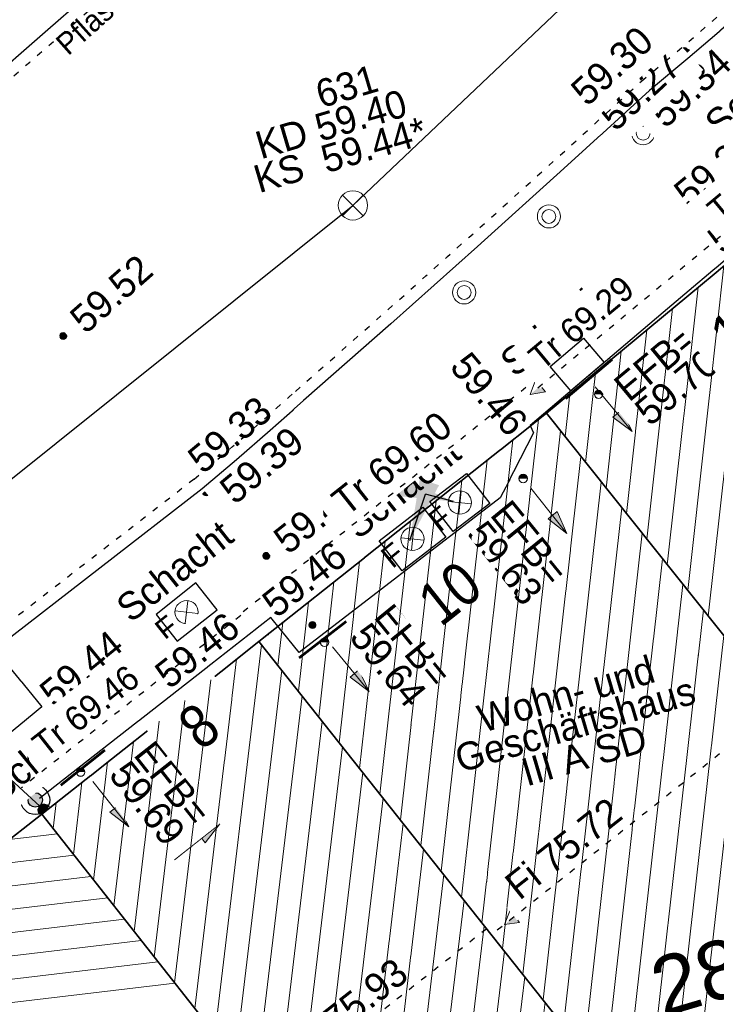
# Model space of a CAD drawing. Header units: metres. Extents: x 32365810 to 32367010, y 5620411 to 5622366.
# Tile 81 of 198: x 32366179 to 32366190, y 5622073 to 5622089. Entities that reach past the tile are written whole.
import ezdxf
from ezdxf import colors
from ezdxf.entities.mleader import LeaderData, LeaderLine
from ezdxf.math import Vec2, Vec3

# ---------------------------------------------------------------- set-up
doc = ezdxf.new("R2010")
doc.units = ezdxf.units.M
for name, pattern in [('1000.100', [0]), ('1000.104', [0.225, 0.075, -0.15]), ('1000.106', [0]), ('1000.196', [0.225, 0.075, -0.15]), ('1000.300', [0]), ('1000.325', [0]), ('1600.1047', [0]), ('1600.2028', [0]), ('1600.2505', [0])]:
    doc.linetypes.add(name, pattern=pattern)
doc.layers.get('0').update_dxf_attribs({"color": 1, "linetype": 'CONTINUOUS'})
for name, color, linetype in [('Beschriftung Kanalbestand (AMT 66)', 7, 'CONTINUOUS'), ('Beschriftung Topographie', 7, 'CONTINUOUS'), ('EFB-_ Dachhöhen Bestandsgebäude (NHN)', 7, 'CONTINUOUS'), ('Fahrbahnmarkierung', 7, 'CONTINUOUS'), ('Flurstücke_Grenzpunkte', 11, 'CONTINUOUS'), ('Gebäude', 31, 'CONTINUOUS'), ('Höhen_ gemessen (NHN)', 7, 'CONTINUOUS'), ('Höhentexte_ gemessen (NHN)', 7, 'CONTINUOUS'), ('Lagebezeichnungen', 12, 'CONTINUOUS'), ('Leitungen Kanalbestand (AMT 66)', 7, 'CONTINUOUS'), ('Stromversorgung', 7, 'CONTINUOUS'), ('Symbole Topographie', 7, 'CONTINUOUS'), ('Topgraphie_ weitere örtliche Aufnahme', 7, 'CONTINUOUS'), ('Topographie_ örtl. Aufnahme', 7, 'CONTINUOUS'), ('weitere Entwässerungsleitungen', 7, 'CONTINUOUS')]:
    doc.layers.add(name, color=color, linetype=linetype)
doc.styles.add('Arial', font='Arial.ttf')
doc.styles.add('Beschriftung Topographie_ blau', font='Century Gothic.ttf')
doc.styles.add('Dachhöhe NHN_ Bestand_ gemessen', font='Century Gothic.ttf')
doc.styles.add('Dachhöhe NHN_ Bestand_ gemessen_ schwarz', font='Century Gothic.ttf')
doc.styles.add('Flurstücksnummer - K 10 700', font='Arial.ttf')
doc.styles.add('Hausnummern NRW', font='Arial.ttf', dxfattribs={"width": 0.85})
doc.styles.add('Höhe NHN_ gemessen_ schwarz', font='Century Gothic.ttf')
doc.styles.add('Kanal_ Höhe_ NHN (Deckel_Sohle)_ lila', font='Century Gothic.ttf')

# ---------------------------------------------------------------- blocks, each defined once
blk = doc.blocks.new('Regenfallrohr')
at = {"lineweight": -2}
blk.add_hatch(color=0, dxfattribs=at).paths.add_polyline_path([(0.25, 0), (0.241481, -0.064705), (0.216506, -0.125), (0.176777, -0.176777), (0.125, -0.216506), (0.064705, -0.241481), (0, -0.25), (-0.064705, -0.241481), (-0.125, -0.216506), (-0.176777, -0.176777), (-0.216506, -0.125), (-0.241481, -0.064705), (-0.25, 0), (-0.241481, 0.064705), (-0.216506, 0.125), (-0.176777, 0.176777), (-0.125, 0.216506), (-0.064705, 0.241481), (0, 0.25), (0.064705, 0.241481), (0.125, 0.216506), (0.176777, 0.176777), (0.216506, 0.125), (0.241481, 0.064705)], flags=0)
at = {"color": 0, "lineweight": -2}
for radius in [0.5, 0.25]:
    blk.add_circle((0, 0), radius, dxfattribs=at)
blk = doc.blocks.new('S1000.360')
at = {"lineweight": -2}
blk.add_hatch(color=0, dxfattribs=at).paths.add_polyline_path([(0, 0.25), (0.05, 0.05), (-0.05, 0.05)], flags=0)
at = {"color": 0, "lineweight": -2}
for p, q in [((-0.05, 0.05), (0, 0.25)), ((0, 0.25), (0.05, 0.05)), ((0, 0.25), (0, -0.25)), ((0.05, 0.05), (-0.05, 0.05))]:
    blk.add_line(p, q, dxfattribs=at)
blk = doc.blocks.new('S1000.451')
at = {"color": 0, "lineweight": -2}
for radius in [0.5, 0.3]:
    blk.add_circle((0, 0), radius, dxfattribs=at)
blk = doc.blocks.new('S1000.474')
at = {"lineweight": -2}
blk.add_hatch(color=0, dxfattribs=at).paths.add_polyline_path([(-0.125, 0), (-0.120741, 0.032352), (-0.108253, 0.0625), (-0.088388, 0.088388), (-0.0625, 0.108253), (-0.032352, 0.120741), (0, 0.125), (0.032352, 0.120741), (0.0625, 0.108253), (0.088388, 0.088388), (0.108253, 0.0625), (0.120741, 0.032352), (0.125, 0), (0, 0)], flags=0)
at = {"color": 0, "lineweight": -2}
for p, q in [((-0.125, 0), (0, 0)), ((0, 0), (0.125, 0))]:
    blk.add_line(p, q, dxfattribs=at)
blk.add_arc((0, 0), 0.125, 0, 180, dxfattribs=at)
for p in [(-0.125, 0), (0, 0), (0.125, 0)]:
    blk.add_point(p, dxfattribs=at)
blk = doc.blocks.new('S1000.364', base_point=(0.25, 0))
at = {"color": 0, "lineweight": -2}
for p, q in [((0.075, 0.175), (0.425, -0.175)), ((0.425, 0.175), (0.075, -0.175))]:
    blk.add_line(p, q, dxfattribs=at)
blk.add_circle((0.25, 0), 0.25, dxfattribs=at)
at = {"color": 0, "lineweight": -2, "insert": (-0.5, -0.235), "char_height": 0.47, "attachment_point": 7, "line_spacing_factor": 0.69, "style": 'Arial'}
blk.add_mtext('F', dxfattribs=at)
blk = doc.blocks.new('S1000.345')
at = {"color": 0, "lineweight": -2}
for p, q in [((-0.353554, 0.353554), (0.353554, -0.353554)), ((-0.353554, -0.353554), (0.353554, 0.353554))]:
    blk.add_line(p, q, dxfattribs=at)
blk.add_circle((0, 0), 0.5, dxfattribs=at)
blk = doc.blocks.new('S1000.15')
at = {"color": 0, "lineweight": -2}
for p, q in [((-0.5, 0.05), (-0.485, 0.1)), ((0.495, 0.05), (-0.5, 0.05)), ((-0.5, -0.05), (-0.5, 0)), ((-0.5, 0), (0.5, 0)), ((-0.485, 0.1), (0.49, 0.1)), ((-0.475, 0.15), (-0.455, 0.2)), ((0.475, 0.15), (-0.475, 0.15)), ((-0.455, 0.2), (0.455, 0.2)), ((-0.43, 0.25), (-0.4, 0.3)), ((0.43, 0.25), (-0.43, 0.25)), ((-0.4, 0.3), (0.395, 0.3)), ((-0.355, 0.35), (-0.295, 0.4)), ((0.36, 0.35), (-0.355, 0.35)), ((-0.295, 0.4), (0.3, 0.4)), ((0.22, 0.45), (-0.215, 0.45)), ((0.3, 0.4), (0.22, 0.45)), ((0.395, 0.3), (0.36, 0.35)), ((0.455, 0.2), (0.43, 0.25)), ((0.49, 0.1), (0.475, 0.15)), ((0.5, 0), (0.495, 0.05)), ((0.495, -0.05), (-0.5, -0.05)), ((-0.475, -0.15), (-0.49, -0.1)), ((-0.49, -0.1), (0.485, -0.1)), ((0.475, -0.15), (-0.475, -0.15)), ((-0.43, -0.25), (-0.455, -0.2)), ((-0.455, -0.2), (0.46, -0.2)), ((0.425, -0.25), (-0.43, -0.25)), ((-0.355, -0.35), (-0.4, -0.3)), ((-0.4, -0.3), (0.395, -0.3)), ((0.345, -0.35), (-0.355, -0.35)), ((-0.205, -0.45), (-0.29, -0.4)), ((-0.29, -0.4), (0.285, -0.4)), ((0.2, -0.45), (-0.205, -0.45)), ((0.285, -0.4), (0.345, -0.35)), ((0.395, -0.3), (0.425, -0.25)), ((0.46, -0.2), (0.475, -0.15)), ((0.485, -0.1), (0.495, -0.05))]:
    blk.add_line(p, q, dxfattribs=at)
blk.add_circle((0, 0), 0.5, dxfattribs=at)
blk = doc.blocks.new('S1000.400')
at = {"lineweight": -2}
blk.add_hatch(color=0, dxfattribs=at).paths.add_polyline_path([(-0.49, 0), (0.49, 0), (0.479292, -0.101877), (0.447637, -0.199301), (0.396418, -0.288015), (0.327874, -0.364141), (0.245, -0.424352), (0.151418, -0.466018), (0.051219, -0.487316), (-0.051219, -0.487316), (-0.151418, -0.466018), (-0.245, -0.424352), (-0.327874, -0.364141), (-0.396418, -0.288015), (-0.447637, -0.199301), (-0.479292, -0.101877)], flags=0)
at = {"color": 0, "lineweight": -2}
blk.add_circle((0, 0), 0.5, dxfattribs=at)
for start, end in [(0, 180), (180, 0)]:
    blk.add_arc((0, 0), 0.49, start, end, dxfattribs=at)
blk = doc.blocks.new('S1000.114', base_point=(0, 0.366025))
at = {"lineweight": -2}
blk.add_hatch(color=0, dxfattribs=at).paths.add_polyline_path([(-0.5, -0.5), (0, 0.366026), (0, -0.5)], flags=0)
at = {"color": 0, "lineweight": -2}
for p, q in [((0, 0.366026), (-0.5, -0.5)), ((0.5, -0.5), (0, 0.366026)), ((-0.5, -0.5), (0, -0.5)), ((0, -0.5), (0.5, -0.5))]:
    blk.add_line(p, q, dxfattribs=at)
blk = doc.blocks.new('O784')
at = {"layer": 'Flurstücke_Grenzpunkte', "color": 7, "linetype": '1600.2028', "lineweight": 35}
for p, q in [((32366187.241, 5622082.515), (32366182.581, 5622078.818)), ((32366194.727, 5622073.135), (32366187.241, 5622082.515)), ((32366182.581, 5622078.818), (32366190.03, 5622069.422))]:
    blk.add_line(p, q, dxfattribs=at)
at = {"layer": 'Flurstücke_Grenzpunkte', "color": 7, "lineweight": 18, "insert": (32366190.188683, 5622073.025188), "char_height": 0.95, "attachment_point": 8, "rotation": 16.5124674, "line_spacing_factor": 0.69, "style": 'Flurstücksnummer - K 10 700', "bg_fill": 2}
blk.add_mtext('285', dxfattribs=at)
blk = doc.blocks.new('O1125')
at = {"layer": 'Flurstücke_Grenzpunkte', "color": 7, "linetype": '1600.2028', "lineweight": 35}
for p, q in [((32366179.062, 5622076.018), (32366174.57, 5622072.494)), ((32366190.222, 5622061.86), (32366179.062, 5622076.018))]:
    blk.add_line(p, q, dxfattribs=at)
blk = doc.blocks.new('O1248')
at = {"layer": 'Flurstücke_Grenzpunkte', "color": 7, "linetype": '1600.2028', "lineweight": 35}
for p, q in [((32366182.581, 5622078.818), (32366180.091, 5622076.826)), ((32366182.581, 5622078.818), (32366190.03, 5622069.422)), ((32366180.091, 5622076.826), (32366179.062, 5622076.018)), ((32366190.222, 5622061.86), (32366179.062, 5622076.018))]:
    blk.add_line(p, q, dxfattribs=at)
blk = doc.blocks.new('O1474')
at = {"layer": 'Flurstücke_Grenzpunkte', "color": 7, "linetype": '1600.2028', "lineweight": 35}
for p in [(32366192.279, 5622086.7), (32366194.727, 5622073.135)]:
    blk.add_line(p, (32366187.241, 5622082.515), dxfattribs=at)
blk = doc.blocks.new('O1587')
at = {"layer": 'Flurstücke_Grenzpunkte', "color": 7, "linetype": '1600.2028', "lineweight": 35}
for p, q in [((32366192.279, 5622086.7), (32366187.241, 5622082.515)), ((32366187.241, 5622082.515), (32366182.581, 5622078.818)), ((32366182.581, 5622078.818), (32366180.091, 5622076.826)), ((32366180.091, 5622076.826), (32366179.062, 5622076.018)), ((32366179.062, 5622076.018), (32366174.57, 5622072.494))]:
    blk.add_line(p, q, dxfattribs=at)
blk = doc.blocks.new('O2064')
at = {"layer": 'Gebäude', "color": 7, "linetype": '1600.2505', "lineweight": 18}
for p, q in [((32366182.581, 5622078.818), (32366180.091, 5622076.826)), ((32366190.03, 5622069.422), (32366182.581, 5622078.818)), ((32366180.091, 5622076.826), (32366179.062, 5622076.018)), ((32366179.062, 5622076.018), (32366186.493, 5622066.57)), ((32366186.493, 5622066.57), (32366190.03, 5622069.422))]:
    blk.add_line(p, q, dxfattribs=at)
at = {"layer": 'Lagebezeichnungen', "color": 7, "lineweight": 18, "insert": (32366181.833886, 5622077.166512), "char_height": 0.7, "attachment_point": 8, "rotation": 38.6598798, "line_spacing_factor": 0.69, "style": 'Hausnummern NRW', "bg_fill": 2}
blk.add_mtext('8', dxfattribs=at)
blk = doc.blocks.new('O2655')
at = {"layer": 'Gebäude', "color": 7, "linetype": '1600.2505', "lineweight": 18}
for q in [(32366174.57, 5622072.494), (32366186.493, 5622066.57)]:
    blk.add_line((32366179.062, 5622076.018), q, dxfattribs=at)
blk = doc.blocks.new('O2734')
at = {"layer": 'Gebäude', "color": 7, "linetype": '1600.2505', "lineweight": 18}
for p, q in [((32366192.279, 5622086.7), (32366187.241, 5622082.515)), ((32366199.805, 5622077.293), (32366192.279, 5622086.7)), ((32366187.241, 5622082.515), (32366194.727, 5622073.135)), ((32366199.805, 5622077.293), (32366197.212, 5622075.17)), ((32366197.212, 5622075.17), (32366194.727, 5622073.135))]:
    blk.add_line(p, q, dxfattribs=at)
at = {"layer": 'Lagebezeichnungen', "color": 7, "lineweight": 18, "insert": (32366190.629971, 5622083.676363), "char_height": 0.7, "attachment_point": 8, "rotation": 39.6808668, "line_spacing_factor": 0.69, "style": 'Hausnummern NRW', "bg_fill": 2}
blk.add_mtext('12', dxfattribs=at)
blk = doc.blocks.new('O3047')
at = {"layer": 'Gebäude', "color": 7, "linetype": '1600.2505', "lineweight": 18}
for p, q in [((32366187.241, 5622082.515), (32366182.581, 5622078.818)), ((32366187.241, 5622082.515), (32366194.727, 5622073.135)), ((32366190.03, 5622069.422), (32366182.581, 5622078.818)), ((32366194.727, 5622073.135), (32366190.03, 5622069.422))]:
    blk.add_line(p, q, dxfattribs=at)
at = {"layer": 'Lagebezeichnungen', "color": 7, "lineweight": 18, "insert": (32366185.89796, 5622079.318814), "char_height": 0.7, "attachment_point": 8, "rotation": 38.4181374, "line_spacing_factor": 0.69, "style": 'Hausnummern NRW', "bg_fill": 2}
blk.add_mtext('10', dxfattribs=at)
blk = doc.blocks.new('*X1048')
at = {"color": 253, "linetype": '1600.1047', "lineweight": 18, "true_color": 0xb2b2b2}
for p, q in [((32366181.869827, 5622072.448043), (32366182.624459, 5622078.763181)), ((32366181.541971, 5622072.86489), (32366182.218708, 5622078.528167)), ((32366182.197684, 5622072.031196), (32366182.952658, 5622078.349199)), ((32366181.214114, 5622073.281736), (32366181.80112, 5622078.194096)), ((32366180.886258, 5622073.698583), (32366181.383533, 5622077.860026)), ((32366182.52554, 5622071.614349), (32366183.280857, 5622077.935216)), ((32366180.558401, 5622074.11543), (32366180.965945, 5622077.525956)), ((32366182.853397, 5622071.197503), (32366183.609056, 5622077.521234)), ((32366180.230545, 5622074.532276), (32366180.548357, 5622077.191886)), ((32366183.181253, 5622070.780656), (32366183.937254, 5622077.107252)), ((32366179.902688, 5622074.949123), (32366180.130769, 5622076.857815)), ((32366183.50911, 5622070.363809), (32366184.265453, 5622076.693269)), ((32366179.574832, 5622075.36597), (32366179.713917, 5622076.529904)), ((32366183.836966, 5622069.946963), (32366184.593652, 5622076.279287)), ((32366179.246976, 5622075.782816), (32366179.297143, 5622076.202641)), ((32366184.164822, 5622069.530116), (32366184.92185, 5622075.865304)), ((32366184.492679, 5622069.113269), (32366185.250049, 5622075.451322)), ((32366184.820535, 5622068.696423), (32366185.578248, 5622075.037339)), ((32366185.148392, 5622068.279576), (32366185.906447, 5622074.623357)), ((32366185.476248, 5622067.862729), (32366186.234645, 5622074.209374)), ((32366185.804105, 5622067.445882), (32366186.562844, 5622073.795392)), ((32366186.131961, 5622067.029036), (32366186.891043, 5622073.38141)), ((32366186.459818, 5622066.612189), (32366187.219242, 5622072.967427)), ((32366186.868638, 5622066.872889), (32366187.54744, 5622072.553445)), ((32366187.286576, 5622067.209886), (32366187.875639, 5622072.139462)), ((32366187.704513, 5622067.546883), (32366188.203838, 5622071.72548)), ((32366188.122451, 5622067.88388), (32366188.532036, 5622071.311497)), ((32366188.540388, 5622068.220877), (32366188.860235, 5622070.897515)), ((32366188.958326, 5622068.557874), (32366189.188434, 5622070.483532)), ((32366189.376263, 5622068.894871), (32366189.516633, 5622070.06955)), ((32366189.794201, 5622069.231867), (32366189.844831, 5622069.655568))]:
    blk.add_line(p, q, dxfattribs=at)
blk = doc.blocks.new('*X1231')
at = {"color": 253, "linetype": '1600.1047', "lineweight": 18, "true_color": 0xb2b2b2}
for p, q in [((32366178.534153, 5622075.603901), (32366179.315388, 5622075.695834)), ((32366177.967909, 5622075.159679), (32366179.587209, 5622075.350234)), ((32366177.401666, 5622074.715458), (32366179.859029, 5622075.004633)), ((32366176.835422, 5622074.271237), (32366180.130849, 5622074.659033)), ((32366176.269178, 5622073.827015), (32366180.402669, 5622074.313432)), ((32366175.702935, 5622073.382794), (32366180.67449, 5622073.967832)), ((32366175.136691, 5622072.938572), (32366180.94631, 5622073.622231)), ((32366174.570447, 5622072.494351), (32366181.21813, 5622073.27663))]:
    blk.add_line(p, q, dxfattribs=at)
blk = doc.blocks.new('*X1254')
at = {"color": 253, "linetype": '1600.1047', "lineweight": 18, "true_color": 0xb2b2b2}
for p, q in [((32366191.18842, 5622077.568861), (32366192.194981, 5622086.630207)), ((32366191.519626, 5622077.153857), (32366192.543338, 5622086.369595)), ((32366190.857213, 5622077.983865), (32366191.779319, 5622086.284922)), ((32366190.526006, 5622078.398869), (32366191.363658, 5622085.939637)), ((32366191.850833, 5622076.738853), (32366192.874644, 5622085.955484)), ((32366190.1948, 5622078.813872), (32366190.947996, 5622085.594352)), ((32366192.18204, 5622076.32385), (32366193.20595, 5622085.541374)), ((32366189.863593, 5622079.228876), (32366190.532334, 5622085.249068)), ((32366192.513246, 5622075.908846), (32366193.537256, 5622085.127264)), ((32366189.532386, 5622079.64388), (32366190.116672, 5622084.903783)), ((32366192.844453, 5622075.493842), (32366193.868562, 5622084.713153)), ((32366189.20118, 5622080.058884), (32366189.70101, 5622084.558498)), ((32366193.17566, 5622075.078838), (32366194.199868, 5622084.299043)), ((32366188.869973, 5622080.473888), (32366189.285348, 5622084.213213)), ((32366188.538766, 5622080.888892), (32366188.869687, 5622083.867928)), ((32366193.506866, 5622074.663834), (32366194.531174, 5622083.884932)), ((32366188.20756, 5622081.303895), (32366188.454025, 5622083.522644)), ((32366193.838073, 5622074.24883), (32366194.86248, 5622083.470822)), ((32366187.876353, 5622081.718899), (32366188.038363, 5622083.177359)), ((32366194.16928, 5622073.833827), (32366195.193786, 5622083.056712)), ((32366187.545146, 5622082.133903), (32366187.622701, 5622082.832074)), ((32366194.500486, 5622073.418823), (32366195.525091, 5622082.642601)), ((32366194.8582, 5622073.242442), (32366195.856397, 5622082.228491)), ((32366195.273264, 5622073.582343), (32366196.187703, 5622081.81438)), ((32366195.688328, 5622073.922244), (32366196.519009, 5622081.40027)), ((32366196.103391, 5622074.262146), (32366196.850315, 5622080.98616)), ((32366196.518455, 5622074.602047), (32366197.181621, 5622080.572049)), ((32366196.933519, 5622074.941948), (32366197.512927, 5622080.157939)), ((32366197.34858, 5622075.281824), (32366197.844233, 5622079.743829)), ((32366197.763635, 5622075.621647), (32366198.175539, 5622079.329718)), ((32366198.17869, 5622075.961471), (32366198.506845, 5622078.915608)), ((32366198.593746, 5622076.301294), (32366198.838151, 5622078.501497)), ((32366199.008801, 5622076.641118), (32366199.169457, 5622078.087387)), ((32366199.423856, 5622076.980941), (32366199.500763, 5622077.673277))]:
    blk.add_line(p, q, dxfattribs=at)
blk = doc.blocks.new('*X1347')
at = {"color": 253, "linetype": '1600.1047', "lineweight": 18, "true_color": 0xb2b2b2}
for p, q in [((32366186.196782, 5622074.257135), (32366187.112666, 5622082.413187)), ((32366186.527319, 5622073.840202), (32366187.469329, 5622082.228903)), ((32366185.866244, 5622074.674067), (32366186.698403, 5622082.084532)), ((32366185.535707, 5622075.091), (32366186.284139, 5622081.755877)), ((32366186.857857, 5622073.42327), (32366187.800139, 5622081.814396)), ((32366185.205169, 5622075.507932), (32366185.869876, 5622081.427222)), ((32366187.188394, 5622073.006337), (32366188.130949, 5622081.399889)), ((32366184.874632, 5622075.924865), (32366185.455613, 5622081.098567)), ((32366187.518932, 5622072.589405), (32366188.461759, 5622080.985382)), ((32366184.544094, 5622076.341798), (32366185.04135, 5622080.769913)), ((32366187.849469, 5622072.172472), (32366188.792569, 5622080.570876)), ((32366184.213557, 5622076.75873), (32366184.627086, 5622080.441258)), ((32366183.883019, 5622077.175663), (32366184.212823, 5622080.112603)), ((32366188.180007, 5622071.755539), (32366189.123379, 5622080.156369)), ((32366183.552481, 5622077.592595), (32366183.79856, 5622079.783948)), ((32366188.510544, 5622071.338607), (32366189.454189, 5622079.741862)), ((32366183.221944, 5622078.009528), (32366183.384296, 5622079.455293)), ((32366188.841082, 5622070.921674), (32366189.784999, 5622079.327356)), ((32366182.891406, 5622078.42646), (32366182.970033, 5622079.126638)), ((32366189.171619, 5622070.504742), (32366190.115808, 5622078.912849)), ((32366189.502157, 5622070.087809), (32366190.446618, 5622078.498342)), ((32366189.832695, 5622069.670877), (32366190.777428, 5622078.083835)), ((32366190.196922, 5622069.553952), (32366191.108238, 5622077.669329)), ((32366190.61104, 5622069.881315), (32366191.439048, 5622077.254822)), ((32366191.025158, 5622070.208677), (32366191.769858, 5622076.840315)), ((32366191.439276, 5622070.536039), (32366192.100668, 5622076.425809)), ((32366191.853394, 5622070.863402), (32366192.431478, 5622076.011302)), ((32366192.267512, 5622071.190764), (32366192.762288, 5622075.596795)), ((32366192.681631, 5622071.518126), (32366193.093098, 5622075.182288)), ((32366193.095749, 5622071.845488), (32366193.423908, 5622074.767782)), ((32366193.509867, 5622072.172851), (32366193.754718, 5622074.353275)), ((32366193.923985, 5622072.500213), (32366194.085528, 5622073.938768)), ((32366194.338103, 5622072.827575), (32366194.416338, 5622073.524262))]:
    blk.add_line(p, q, dxfattribs=at)

msp = doc.modelspace()

# ---------------------------------------------------------------- linework, layer by layer
at = {"layer": 'EFB-_ Dachhöhen Bestandsgebäude (NHN)', "color": 7, "true_color": 0xffffff}
msp.add_point((32366186.791782, 5622082.765502, 69.494), dxfattribs=at)
at = {"layer": 'Fahrbahnmarkierung', "color": 7, "true_color": 0xffffff}
msp.add_point((32366183.117438, 5622087.470124, 59.452), dxfattribs=at)
at = {"layer": 'Topographie_ örtl. Aufnahme', "color": 7, "true_color": 0xffffff}
for p in [(32366182.730933, 5622078.928986, 59.446), (32366179.052549, 5622076.060508, 59.488)]:
    msp.add_point(p, dxfattribs=at)

# ---------------------------------------------------------------- block references
at = {"layer": 'EFB-_ Dachhöhen Bestandsgebäude (NHN)', "color": 7, "lineweight": 18, "xscale": 0.25, "yscale": 0.25, "zscale": 0.25}
for p, rotation in [((32366186.977763, 5622082.820552, 69.291), 129.715964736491), ((32366183.763, 5622080.436, 69.599), 128.426643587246), ((32366178.895204, 5622076.572176, 69.464), 128.140021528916), ((32366186.559995, 5622074.226157, 75.717), 128.426643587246)]:
    msp.add_blockref('S1000.114', p, dxfattribs=dict(at, rotation=rotation))
at = {"layer": 'EFB-_ Dachhöhen Bestandsgebäude (NHN)', "color": 7, "lineweight": 9, "xscale": 0.1375, "yscale": 0.1375, "zscale": 0.1375}
for p, rotation in [((32366188.088, 5622082.823, 59.699), 180.000420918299), ((32366186.865944, 5622081.457583, 59.652), 180.000418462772), ((32366183.646, 5622078.803, 59.639), 180.000420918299), ((32366179.693, 5622076.698, 59.688), 180.000420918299)]:
    msp.add_blockref('S1000.400', p, dxfattribs=dict(at, rotation=rotation))
at = {"layer": 'Höhen_ gemessen (NHN)', "color": 7, "lineweight": 18, "xscale": 0.1125, "yscale": 0.1125, "zscale": 0.1125}
for p in [(32366189.479, 5622088.387, 59.297), (32366189.519, 5622088.361, 59.273), (32366189.593, 5622088.282, 59.342), (32366179.412, 5622083.769, 59.516), (32366187.111933, 5622082.460699, 59.45807), (32366181.601, 5622081.36, 59.334), (32366181.726, 5622081.234, 59.391), (32366182.703, 5622080.205, 59.428), (32366183.45, 5622079.083, 59.458), (32366181.259477, 5622078.819232, 59.464), (32366179.062186, 5622077.759649, 59.442)]:
    msp.add_blockref('S1000.15', p, dxfattribs=at)
at = {"layer": 'Leitungen Kanalbestand (AMT 66)', "color": 7, "lineweight": 18, "xscale": 0.475, "yscale": 0.475, "zscale": 0.475}
msp.add_blockref('S1000.345', (32366184.104781, 5622085.886201, 59.399), dxfattribs=at)
at = {"layer": 'Stromversorgung', "color": 7, "lineweight": 18, "xscale": 0.800000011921, "yscale": 0.800000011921, "zscale": 0.800000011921, "rotation": 38.08815034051}
msp.add_blockref('S1000.474', (32366179.10054, 5622076.081303, 69.377), dxfattribs=at)
at = {"layer": 'Symbole Topographie', "color": 7, "lineweight": 18, "xscale": 0.375, "yscale": 0.375, "zscale": 0.375}
for p in [(32366188.808923, 5622087.057135, 59.332), (32366187.282329, 5622085.70727, 59.317), (32366185.907602, 5622084.475313, 59.336)]:
    msp.add_blockref('S1000.451', p, dxfattribs=at)
at = {"layer": 'Symbole Topographie', "color": 7, "lineweight": 18}
for name, p, xscale, yscale, zscale, rotation in [('S1000.360', (32366188.331745, 5622082.583739), 1.875, 1.875, 1.875, 219.682314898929), ('S1000.364', (32366185.839, 5622081.06925, 59.4545), 0.7525, 0.7525, 0.7525, 39.12266445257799), ('S1000.360', (32366187.282899, 5622080.936744), 1.875, 1.875, 1.875, 218.410834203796), ('S1000.364', (32366185.0715, 5622080.4795, 59.4545), 0.7525, 0.7525, 0.7525, 39.1226507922), ('S1000.364', (32366181.40975, 5622079.292, 59.4455), 0.7525, 0.7525, 0.7525, 38.453749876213), ('S1000.360', (32366184.072317, 5622078.36811), 1.875, 1.875, 1.875, 219.122662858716), ('S1000.360', (32366180.180956, 5622076.17922), 1.875, 1.875, 1.875, 218.689256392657), ('S1000.360', (32366181.579847, 5622075.569691), 1.875, 1.875, 1.875, 308.398603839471)]:
    msp.add_blockref(name, p, dxfattribs=dict(at, xscale=xscale, yscale=yscale, zscale=zscale, rotation=rotation))
at = {"layer": 'weitere Entwässerungsleitungen', "color": 7, "lineweight": 25, "xscale": 0.47, "yscale": 0.47, "zscale": 0.47}
msp.add_blockref('Regenfallrohr', (32366178.958, 5622076.247, 59.507), dxfattribs=at)

# ---------------------------------------------------------------- texts
at = {"layer": 'Beschriftung Topographie', "color": 142, "lineweight": 25, "true_color": 0x0087cd, "attachment_point": 5, "line_spacing_factor": 0.69, "style": 'Beschriftung Topographie_ blau', "bg_fill": 2}
for s, insert, char_height, rotation in [('Pflasterreihe', (32366180.356075, 5622089.30334), 0.35, 41.6527147), ('Schacht', (32366190.72258, 5622087.855886), 0.45, 42.3069193), ('Schacht', (32366187.438208, 5622083.937102), 0.45, 38.4537778)]:
    msp.add_mtext(s, dxfattribs=dict(at, insert=insert, char_height=char_height, rotation=rotation))
at = {"layer": 'EFB-_ Dachhöhen Bestandsgebäude (NHN)', "color": 142, "lineweight": 25, "true_color": 0x0087cd, "insert": (32366186.808716, 5622074.604591, 75.717), "char_height": 0.45, "attachment_point": 7, "rotation": 38.4266203, "line_spacing_factor": 0.69, "style": 'Dachhöhe NHN_ Bestand_ gemessen', "bg_fill": 2}
msp.add_mtext('Fi 75.72', dxfattribs=at)
at = {"layer": 'EFB-_ Dachhöhen Bestandsgebäude (NHN)', "color": 7, "lineweight": 25, "insert": (32366183.331329, 5622072.011358, 75.931), "char_height": 0.45, "attachment_point": 7, "rotation": 38.1399971, "line_spacing_factor": 0.69, "style": 'Dachhöhe NHN_ Bestand_ gemessen_ schwarz', "bg_fill": 2}
msp.add_mtext('Fi 75.93', dxfattribs=at)
at = {"layer": 'Höhentexte_ gemessen (NHN)', "color": 7, "lineweight": 25, "char_height": 0.45, "attachment_point": 8, "line_spacing_factor": 0.69, "style": 'Höhe NHN_ gemessen_ schwarz', "bg_fill": 2}
for s, insert, rotation in [('59.43', (32366190.678662, 5622085.558198, 59.431), 39.7160208), ('59.52', (32366180.342204, 5622084.278756, 59.516), 41.3974105), ('59.33', (32366182.256094, 5622081.99231, 59.334), 39.6884742)]:
    msp.add_mtext(s, dxfattribs=dict(at, insert=insert, rotation=rotation))

# ---------------------------------------------------------------- leaders
at = {"layer": 'Beschriftung Topographie', "color": 142, "lineweight": 25, "true_color": 0x0087cd}
ml = msp.add_multileader_mtext('Standard', dxfattribs=at)
ml.set_content('Schacht', color=256, style='Beschriftung Topographie_ blau')
ml.set_leader_properties(linetype='CONTINUOUS')
ml.build(insert=Vec2(0, 0))
ml.multileader.update_dxf_attribs({"has_dogleg": 0, "dogleg_length": 0, "arrow_head_size": 0})
ctx = ml.context
ctx.base_point, ctx.char_height, ctx.arrow_head_size, ctx.landing_gap_size = Vec3(32366184.761658, 5622081.484874), 0.45, 0, 0
notes = []
notes.append((ctx, [(1, (1, 1, 0), (32366185.280124, 5622081.20704), (0, 0), 0, [(0, [(32366185.027425, 5622080.454659)], 0, []), (1, [(32366185.737402, 5622081.084265)], 0, [])])]))
ctx.mtext.insert, ctx.mtext.text_direction, ctx.mtext.alignment, ctx.mtext.line_spacing_factor = Vec3(32366184.761658, 5622081.484874), Vec3(0.78311, 0.621883), 2, 0.69
for ctx, leaders in notes:
    for number, flags, end, landing, length, lines in leaders:
        leader = LeaderData()
        leader.index, (leader.has_last_leader_line, leader.has_dogleg_vector, leader.attachment_direction) = number, flags
        leader.last_leader_point, leader.dogleg_vector, leader.dogleg_length = Vec3(end), Vec3(landing), length
        for number, points, colour, breaks in lines:
            line = LeaderLine()
            line.index, line.vertices, line.color, line.breaks = number, Vec3.list(points), colors.encode_raw_color(colour), breaks
            leader.lines.append(line)
        ctx.leaders.append(leader)

# ---------------------------------------------------------------- next in the draw order: texts
at = {"layer": 'Beschriftung Kanalbestand (AMT 66)', "color": 200, "lineweight": 25, "true_color": 0xd600ff, "insert": (32366183.753047, 5622087.200178, 59.375), "char_height": 0.45, "attachment_point": 5, "rotation": 16.5125223, "line_spacing_factor": 0.69, "style": 'Kanal_ Höhe_ NHN (Deckel_Sohle)_ lila', "bg_fill": 2}
msp.add_mtext('     631\\PKD 59.40\\PKS  59.44*', dxfattribs=at)
at = {"layer": 'Beschriftung Topographie', "color": 142, "lineweight": 25, "true_color": 0x0087cd, "char_height": 0.45, "attachment_point": 5, "line_spacing_factor": 0.69, "style": 'Beschriftung Topographie_ blau', "bg_fill": 2}
for insert, rotation in [((32366181.217777, 5622079.956878), 38.4537778), ((32366179.097397, 5622077.049058), 39.3103939)]:
    msp.add_mtext('Schacht', dxfattribs=dict(at, insert=insert, rotation=rotation))
at = {"layer": 'EFB-_ Dachhöhen Bestandsgebäude (NHN)', "color": 7, "lineweight": 25, "char_height": 0.45, "attachment_point": 8, "line_spacing_factor": 0.69, "style": 'Dachhöhe NHN_ Bestand_ gemessen_ schwarz', "bg_fill": 2}
for s, insert, rotation in [('EFB=\\P59.70', (32366189.501047, 5622082.767846, 59.675), 39.7160208), ('EFB=\\P59.63', (32366186.385162, 5622079.944458, 59.628), 309.1226714), ('EFB=\\P59.64', (32366184.502685, 5622078.289974, 59.615), 309.1226714), ('EFB=\\P59.69', (32366180.593889, 5622076.053312, 59.664), 308.246859)]:
    msp.add_mtext(s, dxfattribs=dict(at, insert=insert, rotation=rotation))
at = {"layer": 'Höhentexte_ gemessen (NHN)', "color": 7, "lineweight": 25, "char_height": 0.45, "line_spacing_factor": 0.69, "style": 'Höhe NHN_ gemessen_ schwarz', "bg_fill": 2}
for s, insert, attachment_point, rotation in [('59.39', (32366190.134211, 5622086.305728, 59.39), 8, 39.7160208), ('59.46', (32366186.971604, 5622082.397425, 59.43407), 3, 310.051723), ('59.39', (32366182.773688, 5622081.496668, 59.391), 8, 39.6884742)]:
    msp.add_mtext(s, dxfattribs=dict(at, insert=insert, attachment_point=attachment_point, rotation=rotation))

# ---------------------------------------------------------------- next in the draw order: texts
at = {"layer": 'EFB-_ Dachhöhen Bestandsgebäude (NHN)', "color": 142, "lineweight": 25, "true_color": 0x0087cd, "insert": (32366187.170866, 5622083.190132), "char_height": 0.4, "attachment_point": 7, "rotation": 39.7159402, "line_spacing_factor": 0.69, "style": 'Dachhöhe NHN_ Bestand_ gemessen', "bg_fill": 2}
msp.add_mtext('Tr 69.29', dxfattribs=at)
at = {"layer": 'EFB-_ Dachhöhen Bestandsgebäude (NHN)', "color": 7, "lineweight": 25, "insert": (32366187.707362, 5622077.46759), "char_height": 0.45, "attachment_point": 5, "rotation": 16.4503927, "line_spacing_factor": 0.69, "style": 'Dachhöhe NHN_ Bestand_ gemessen_ schwarz', "bg_fill": 2}
msp.add_mtext('Wohn- und\\PGeschäftshaus\\PIII A SD', dxfattribs=at)
at = {"layer": 'Höhentexte_ gemessen (NHN)', "color": 7, "lineweight": 25, "char_height": 0.45, "line_spacing_factor": 0.69, "style": 'Höhe NHN_ gemessen_ schwarz', "bg_fill": 2}
for s, insert, attachment_point, rotation in [('59.34', (32366189.728153, 5622087.622861, 59.342), 8, 42.5721888), ('59.43', (32366183.648035, 5622080.676244, 59.428), 8, 38.4267008), ('59.46', (32366181.440551, 5622078.850974, 59.44), 2, 38.4537778), ('59.44', (32366179.127021, 5622077.89653, 59.418), 4, 39.3103939)]:
    msp.add_mtext(s, dxfattribs=dict(at, insert=insert, attachment_point=attachment_point, rotation=rotation))

# ---------------------------------------------------------------- next in the draw order: texts
at = {"layer": 'EFB-_ Dachhöhen Bestandsgebäude (NHN)', "color": 142, "lineweight": 25, "true_color": 0x0087cd, "char_height": 0.4, "line_spacing_factor": 0.69, "style": 'Dachhöhe NHN_ Bestand_ gemessen', "bg_fill": 2}
for s, insert, attachment_point, rotation in [('Tr 69.26', (32366191.600832, 5622086.84781), 9, 39.7159402), ('Tr 69.46', (32366179.118575, 5622076.914052), 7, 38.1399971)]:
    msp.add_mtext(s, dxfattribs=dict(at, insert=insert, attachment_point=attachment_point, rotation=rotation))
at = {"layer": 'EFB-_ Dachhöhen Bestandsgebäude (NHN)', "color": 7, "lineweight": 25, "insert": (32366184.002067, 5622080.826819, 69.599), "char_height": 0.45, "attachment_point": 7, "rotation": 38.4266203, "line_spacing_factor": 0.69, "style": 'Dachhöhe NHN_ Bestand_ gemessen_ schwarz', "bg_fill": 2}
msp.add_mtext('Tr 69.60', dxfattribs=at)
at = {"layer": 'Höhentexte_ gemessen (NHN)', "color": 7, "lineweight": 25, "char_height": 0.45, "attachment_point": 8, "line_spacing_factor": 0.69, "style": 'Höhe NHN_ gemessen_ schwarz', "bg_fill": 2}
for s, insert, rotation in [('59.27', (32366188.918871, 5622087.576284, 59.273), 42.8502152), ('59.46', (32366183.462268, 5622079.645759, 59.458), 38.4267008)]:
    msp.add_mtext(s, dxfattribs=dict(at, insert=insert, rotation=rotation))

# ---------------------------------------------------------------- next in the draw order: block references
at = {"layer": 'Flurstücke_Grenzpunkte', "color": 7, "true_color": 0xffffff}
msp.add_blockref('O784', (0, 0), dxfattribs=at)

# ---------------------------------------------------------------- next in the draw order: texts
at = {"layer": 'Höhentexte_ gemessen (NHN)', "color": 7, "lineweight": 25, "insert": (32366188.459999, 5622087.97957, 59.297), "char_height": 0.45, "attachment_point": 8, "rotation": 42.5747828, "line_spacing_factor": 0.69, "style": 'Höhe NHN_ gemessen_ schwarz', "bg_fill": 2}
msp.add_mtext('59.30', dxfattribs=at)

# ---------------------------------------------------------------- next in the draw order: block references
at = {"layer": 'Flurstücke_Grenzpunkte', "color": 7, "true_color": 0xffffff}
msp.add_blockref('O1125', (0, 0), dxfattribs=at)

# ---------------------------------------------------------------- next in the draw order: block references
msp.add_blockref('O1248', (0, 0), dxfattribs=at)

# ---------------------------------------------------------------- next in the draw order: block references
msp.add_blockref('O1474', (0, 0), dxfattribs=at)

# ---------------------------------------------------------------- next in the draw order: block references
msp.add_blockref('O1587', (0, 0), dxfattribs=at)

# ---------------------------------------------------------------- next in the draw order: linework, layer by layer
at = {"layer": 'Topgraphie_ weitere örtliche Aufnahme', "color": 142, "linetype": '1000.104', "lineweight": 25, "true_color": 0x0087cd}
for centre, radius, start, end in [((32366037.852674, 5622250.811553), 215.232421, 310.31082547, 313.63137461), ((32366148.147127, 5622136.917909), 63.671873, 309.65925693, 314.01611804)]:
    msp.add_arc(centre, radius, start, end, dxfattribs=at)
at = {"layer": 'Topographie_ örtl. Aufnahme', "color": 142, "linetype": '1000.100', "lineweight": 25, "true_color": 0x0087cd}
for points in [[(32366192.529, 5622090.985, 59.236), (32366191.943906, 5622090.426781, 59.237833), (32366191.351791, 5622089.876015, 59.239667), (32366190.752751, 5622089.33279, 59.2415), (32366190.146881, 5622088.797192, 59.243333), (32366189.534279, 5622088.269308, 59.245167), (32366188.915043, 5622087.749222, 59.247)], [(32366181.334316, 5622090.649209, 59.26), (32366180.25174, 5622089.685937, 59.27), (32366179.162697, 5622088.729982, 59.28), (32366178.067236, 5622087.781388, 59.29), (32366176.965408, 5622086.840198, 59.3)]]:
    msp.add_polyline3d(points, dxfattribs=at)

# ---------------------------------------------------------------- next in the draw order: block references
at = {"layer": 'Gebäude', "color": 7, "true_color": 0xffffff}
msp.add_blockref('O2064', (0, 0), dxfattribs=at)

# ---------------------------------------------------------------- next in the draw order: block references
msp.add_blockref('O2655', (0, 0), dxfattribs=at)

# ---------------------------------------------------------------- next in the draw order: linework, layer by layer
at = {"layer": 'EFB-_ Dachhöhen Bestandsgebäude (NHN)', "color": 7, "linetype": '1000.196', "lineweight": 25}
msp.add_line((32366182.288024, 5622079.236315), (32366178.7292, 5622076.441825), dxfattribs=at)
at = {"layer": 'Stromversorgung', "color": 7, "linetype": '1000.325', "lineweight": 18}
msp.add_line((32366179.10054, 5622076.081303, 69.377), (32366170.35849, 5622084.147554, 69.424), dxfattribs=at)
at = {"layer": 'Topgraphie_ weitere örtliche Aufnahme', "color": 142, "linetype": '1000.104', "lineweight": 25, "true_color": 0x0087cd}
msp.add_line((32366181.533002, 5622081.448508), (32366177.859623, 5622078.601458), dxfattribs=at)
at = {"layer": 'Topgraphie_ weitere örtliche Aufnahme', "color": 142, "linetype": '1000.106', "lineweight": 60, "true_color": 0x0087cd}
msp.add_line((32366179.372, 5622076.486, 61.291), (32366180.085, 5622077.057, 60.036), dxfattribs=at)
at = {"layer": 'Topographie_ örtl. Aufnahme', "color": 142, "linetype": '1000.100', "lineweight": 25, "true_color": 0x0087cd}
for p, q in [((32366177.986703, 5622078.447066, 59.322), (32366181.6635, 5622081.297, 59.33)), ((32366181.560023, 5622079.764768, 59.427), (32366180.915231, 5622079.252728, 59.444)), ((32366181.904269, 5622079.331272, 59.452), (32366181.560023, 5622079.764768, 59.427)), ((32366181.259477, 5622078.819232, 59.464), (32366181.904269, 5622079.331272, 59.452)), ((32366180.915231, 5622079.252728, 59.444), (32366181.259477, 5622078.819232, 59.464)), ((32366178.45408, 5622078.502337, 59.425), (32366179.062186, 5622077.759649, 59.442)), ((32366179.062186, 5622077.759649, 59.442), (32366178.32392, 5622077.155163, 59.45))]:
    msp.add_line(p, q, dxfattribs=at)

# ---------------------------------------------------------------- next in the draw order: block references
at = {"layer": 'Gebäude', "color": 7, "true_color": 0xffffff}
msp.add_blockref('O2734', (0, 0), dxfattribs=at)

# ---------------------------------------------------------------- next in the draw order: linework, layer by layer
at = {"layer": 'EFB-_ Dachhöhen Bestandsgebäude (NHN)', "color": 7, "linetype": '1000.196', "lineweight": 25}
msp.add_line((32366191.987024, 5622086.98168, 69.263), (32366186.977763, 5622082.820552, 69.291), dxfattribs=at)
at = {"layer": 'Leitungen Kanalbestand (AMT 66)', "color": 200, "linetype": '1000.300', "lineweight": 25, "true_color": 0xd600ff}
msp.add_line((32366184.104781, 5622085.886201, 59.399), (32366200.055161, 5622101.014021, 59.254), dxfattribs=at)
at = {"layer": 'Topgraphie_ weitere örtliche Aufnahme', "color": 142, "linetype": '1000.106', "lineweight": 60, "true_color": 0x0087cd}
msp.add_line((32366188.304, 5622083.39, 61.425), (32366187.551, 5622082.757, 61.403), dxfattribs=at)
at = {"layer": 'Topgraphie_ weitere örtliche Aufnahme', "color": 142, "linetype": '1000.104', "lineweight": 25, "true_color": 0x0087cd}
for centre, radius, start, end in [((32365935.426954, 5622364.936459), 375.418386, 311.29379706, 312.44372487), ((32365935.426632, 5622364.936825), 375.418873, 311.29379726, 312.4436953)]:
    msp.add_arc(centre, radius, start, end, dxfattribs=at)
at = {"layer": 'Topographie_ örtl. Aufnahme', "color": 142, "linetype": '1000.100', "lineweight": 25, "true_color": 0x0087cd}
for p, q in [((32366192.28, 5622086.818, 59.42), (32366189.133, 5622084.148, 59.428)), ((32366187.302951, 5622083.273965, 59.41), (32366187.841874, 5622083.731399, 59.424)), ((32366187.841874, 5622083.731399, 59.424), (32366188.177009, 5622083.336561, 59.438)), ((32366187.638087, 5622082.879127, 59.426), (32366187.302951, 5622083.273965, 59.41)), ((32366188.177009, 5622083.336561, 59.438), (32366187.638087, 5622082.879127, 59.426))]:
    msp.add_line(p, q, dxfattribs=at)
msp.add_polyline3d([(32366188.915043, 5622087.749222, 59.247), (32366187.522215, 5622086.481876, 59.25525), (32366186.123052, 5622085.221529, 59.2635), (32366184.717587, 5622083.968212, 59.27175), (32366183.305857, 5622082.721957, 59.28)], dxfattribs=at)

# ---------------------------------------------------------------- next in the draw order: block references
at = {"layer": 'Gebäude', "color": 7, "true_color": 0xffffff}
msp.add_blockref('O3047', (0, 0), dxfattribs=at)

# ---------------------------------------------------------------- next in the draw order: linework, layer by layer
at = {"layer": 'EFB-_ Dachhöhen Bestandsgebäude (NHN)', "color": 7, "linetype": '1000.196', "lineweight": 25}
for p, q in [((32366186.909783, 5622082.932493), (32366182.249783, 5622079.235493)), ((32366191.027622, 5622077.770539), (32366186.353743, 5622074.062528)), ((32366186.274827, 5622074.159062), (32366182.716004, 5622071.364572))]:
    msp.add_line(p, q, dxfattribs=at)
at = {"layer": 'Leitungen Kanalbestand (AMT 66)', "color": 200, "linetype": '1000.300', "lineweight": 25, "true_color": 0xd600ff}
msp.add_line((32366161.047963, 5622067.418622, 59.568), (32366184.104781, 5622085.886201, 59.399), dxfattribs=at)
at = {"layer": 'Topgraphie_ weitere örtliche Aufnahme', "color": 142, "linetype": '1000.106', "lineweight": 60, "true_color": 0x0087cd}
msp.add_line((32366183.998807, 5622079.141865, 61.418), (32366183.233193, 5622078.552135, 61.652), dxfattribs=at)
at = {"layer": 'Topgraphie_ weitere örtliche Aufnahme', "color": 142, "linetype": '1000.104', "lineweight": 25, "true_color": 0x0087cd}
msp.add_arc((32366142.009674, 5622128.668332), 61.577636, 309.9295716, 311.94996833, dxfattribs=at)
at = {"layer": 'Topographie_ örtl. Aufnahme', "color": 142, "linetype": '1000.100', "lineweight": 25, "true_color": 0x0087cd}
for p, q in [((32366189.133, 5622084.148, 59.428), (32366187.194772, 5622082.502844, 59.435)), ((32366187.194772, 5622082.502844, 59.435), (32366186.977, 5622082.318, 59.426)), ((32366186.977, 5622082.318, 59.426), (32366187.033, 5622082.197, 59.423)), ((32366187.033, 5622082.197, 59.423), (32366186.491, 5622081.145, 59.456)), ((32366185.35461, 5622081.084673, 59.456), (32366185.947725, 5622081.541532, 59.452)), ((32366185.947725, 5622081.541532, 59.452), (32366186.32339, 5622081.053827, 59.443)), ((32366186.491, 5622081.145, 59.456), (32366183.235, 5622078.637, 59.464)), ((32366185.730274, 5622080.596968, 59.457), (32366185.35461, 5622081.084673, 59.456)), ((32366186.32339, 5622081.053827, 59.443), (32366185.730274, 5622080.596968, 59.457)), ((32366184.530059, 5622080.450599, 59.456), (32366185.237643, 5622080.99563, 59.449)), ((32366185.237643, 5622080.99563, 59.449), (32366185.612941, 5622080.508401, 59.451)), ((32366184.905357, 5622079.96337, 59.46), (32366184.530059, 5622080.450599, 59.456)), ((32366185.612941, 5622080.508401, 59.451), (32366184.905357, 5622079.96337, 59.46)), ((32366182.775, 5622079.206, 59.456), (32366179.024, 5622076.273, 59.502)), ((32366183.235, 5622078.637, 59.464), (32366182.775, 5622079.206, 59.456))]:
    msp.add_line(p, q, dxfattribs=at)
msp.add_polyline3d([(32366181.6635, 5622081.297, 59.33), (32366182.216513, 5622081.765551, 59.313333), (32366182.76399, 5622082.240559, 59.296667), (32366183.305857, 5622082.721957, 59.28)], dxfattribs=at)

# ---------------------------------------------------------------- next in the draw order: block references
at = {"layer": 'Gebäude', "color": 7, "true_color": 0xffffff}
for name in ['*X1254', '*X1347', '*X1048', '*X1231']:
    msp.add_blockref(name, (0, 0), dxfattribs=at)

doc.saveas('drawing.dxf')
